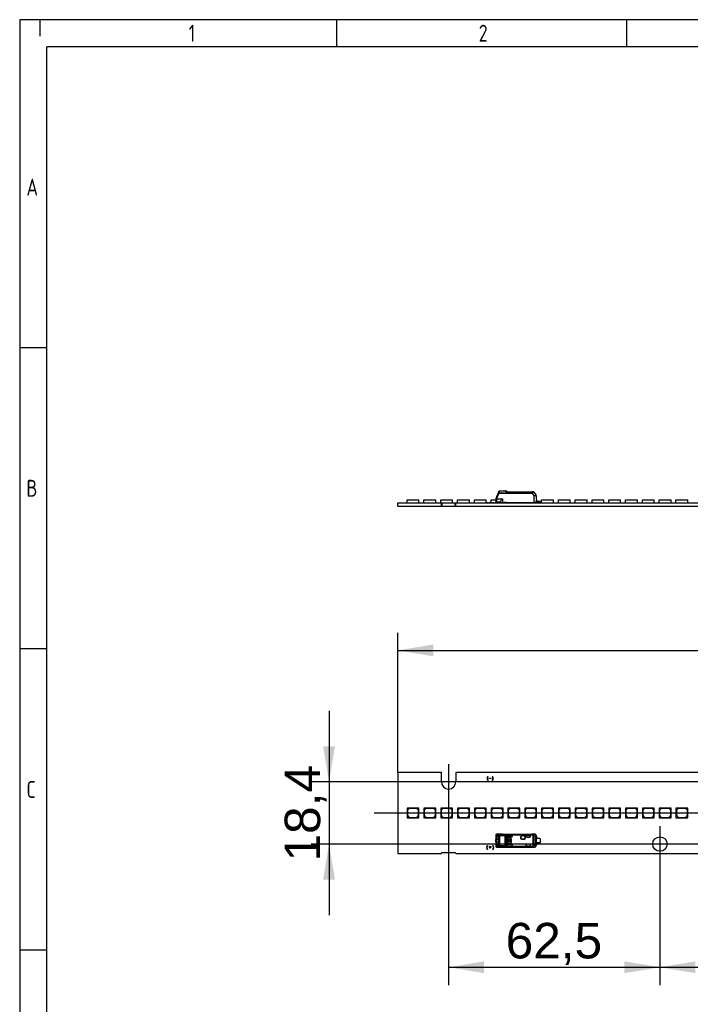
# Paper-space layout 'Layout1' of a CAD drawing. Header units: millimetres. Extents: x 0 to 406, y 0 to 285.
# Tile 2 of 6: x 16 to 115, y 139 to 285. Entities that reach past the tile are written whole.
import ezdxf
from ezdxf.enums import TextEntityAlignment as Align
from ezdxf.lldxf.tags import DXFTag

# ---------------------------------------------------------------- set-up
doc = ezdxf.new("R2010")
doc.units = ezdxf.units.MM
for name, color, linetype in [('10', 7, 'Continuous'), ('Default', 7, 'Continuous'), ('LINLED_560X24MM_', 7, 'Continuous')]:
    doc.layers.add(name, color=color, linetype=linetype)
doc.styles.add('SEACAD_Arial', font='arial.ttf')
doc.styles.add('SEACAD_Solid_Edge_ANSI', font='seans.ttf')
tags = doc.linetypes.add('CENTER2', pattern=[28.575, 19.05, -3.175, 3.175, -3.175]).pattern_tags.tags
tags[10:11] = [DXFTag(74, 4), DXFTag(75, 0), DXFTag(340, '0'), DXFTag(46, 0.0), DXFTag(50, 0.0), DXFTag(44, 0.0), DXFTag(45, 0.0)]
tags[8:9] = [DXFTag(74, 4), DXFTag(75, 0), DXFTag(340, '0'), DXFTag(46, 0.0), DXFTag(50, 0.0), DXFTag(44, 0.0), DXFTag(45, 0.0)]
tags[6:7] = [DXFTag(74, 4), DXFTag(75, 0), DXFTag(340, '0'), DXFTag(46, 0.0), DXFTag(50, 0.0), DXFTag(44, 0.0), DXFTag(45, 0.0)]
tags[4:5] = [DXFTag(74, 4), DXFTag(75, 0), DXFTag(340, '0'), DXFTag(46, 0.0), DXFTag(50, 0.0), DXFTag(44, 0.0), DXFTag(45, 0.0)]
doc.dimstyles.new('ISO', dxfattribs={"dimtxt": 5.25, "dimasz": 5.25, "dimexe": 2.625, "dimexo": 0, "dimgap": 1.3125, "dimtad": 1, "dimlfac": 2, "dimtxsty": 'SEACAD_Arial', "dimblk1": '_SE_FILLED', "dimblk2": '_SE_FILLED', "dimsah": 1, "dimcen": 2.625, "dimadec": 0, "dimazin": 0, "dimtfac": 0.5, "dimtdec": 3, "dimtmove": 0, "dimatfit": 3, "dimfxl": 1, "dimarcsym": 0})

# ---------------------------------------------------------------- blocks, each defined once
blk = doc.blocks.new('SE')
at = {"layer": 'LINLED_560X24MM_', "color": 7, "linetype": 'Continuous'}
for p, q in [((78.02, 173.35), (71.59, 173.35)), ((71.59, 173.35), (71.59, 161.35)), ((78.02, 171.95), (78.02, 173.35)), ((140.52, 173.35), (80.17, 173.35)), ((80.17, 173.35), (80.17, 171.95)), ((84.89, 172.75), (84.93, 172.75)), ((84.93, 172.15), (84.89, 172.15)), ((85.15, 172.42), (85.15, 172.48)), ((85.15, 172.48), (85.32, 172.48)), ((85.32, 172.42), (85.15, 172.42)), ((85.32, 172.48), (85.32, 172.42)), ((85.55, 172.75), (85.59, 172.75)), ((85.59, 172.15), (85.55, 172.15)), ((74.46, 168.05), (72.96, 168.05)), ((72.96, 168.05), (72.96, 166.65)), ((73.26, 168), (73.01, 167.75)), ((73.01, 167.75), (73.01, 166.95)), ((74.41, 168), (73.26, 168)), ((74.66, 167.75), (74.41, 168)), ((74.71, 168.05), (74.46, 168.05)), ((74.46, 168.05), (74.71, 167.8)), ((74.66, 166.95), (74.66, 167.75)), ((74.71, 167.8), (74.71, 168.05)), ((74.71, 166.65), (74.71, 167.8)), ((76.95, 168.05), (75.45, 168.05)), ((75.45, 168.05), (75.45, 166.65)), ((75.75, 168), (75.5, 167.75)), ((75.5, 167.75), (75.5, 166.95)), ((76.9, 168), (75.75, 168)), ((77.15, 167.75), (76.9, 168)), ((77.2, 168.05), (76.95, 168.05)), ((76.95, 168.05), (77.2, 167.8)), ((77.15, 166.95), (77.15, 167.75)), ((77.2, 167.8), (77.2, 168.05)), ((77.2, 166.65), (77.2, 167.8)), ((79.43, 168.05), (77.93, 168.05)), ((77.93, 168.05), (77.93, 166.65)), ((78.23, 168), (77.98, 167.75)), ((77.98, 167.75), (77.98, 166.95)), ((79.38, 168), (78.23, 168)), ((79.63, 167.75), (79.38, 168)), ((79.68, 168.05), (79.43, 168.05)), ((79.43, 168.05), (79.68, 167.8)), ((79.63, 166.95), (79.63, 167.75)), ((79.68, 167.8), (79.68, 168.05)), ((79.68, 166.65), (79.68, 167.8)), ((81.92, 168.05), (80.42, 168.05)), ((80.42, 168.05), (80.42, 166.65)), ((80.72, 168), (80.47, 167.75)), ((80.47, 167.75), (80.47, 166.95)), ((81.87, 168), (80.72, 168)), ((82.12, 167.75), (81.87, 168)), ((82.17, 168.05), (81.92, 168.05)), ((81.92, 168.05), (82.17, 167.8)), ((82.12, 166.95), (82.12, 167.75)), ((82.17, 167.8), (82.17, 168.05)), ((82.17, 166.65), (82.17, 167.8)), ((84.4, 168.05), (82.9, 168.05)), ((82.9, 168.05), (82.9, 166.65)), ((83.2, 168), (82.95, 167.75)), ((82.95, 167.75), (82.95, 166.95)), ((84.35, 168), (83.2, 168)), ((84.6, 167.75), (84.35, 168)), ((84.65, 168.05), (84.4, 168.05)), ((84.4, 168.05), (84.65, 167.8)), ((84.6, 166.95), (84.6, 167.75)), ((84.65, 167.8), (84.65, 168.05)), ((84.65, 166.65), (84.65, 167.8)), ((86.89, 168.05), (85.39, 168.05)), ((85.39, 168.05), (85.39, 166.65)), ((85.69, 168), (85.44, 167.75)), ((85.44, 167.75), (85.44, 166.95)), ((86.84, 168), (85.69, 168)), ((87.09, 167.75), (86.84, 168)), ((87.14, 168.05), (86.89, 168.05)), ((86.89, 168.05), (87.14, 167.8)), ((87.09, 166.95), (87.09, 167.75)), ((87.14, 167.8), (87.14, 168.05)), ((87.14, 166.65), (87.14, 167.8)), ((89.37, 168.05), (87.87, 168.05)), ((87.87, 168.05), (87.87, 166.65)), ((88.17, 168), (87.92, 167.75)), ((87.92, 167.75), (87.92, 166.95)), ((89.32, 168), (88.17, 168)), ((89.57, 167.75), (89.32, 168)), ((89.62, 168.05), (89.37, 168.05)), ((89.37, 168.05), (89.62, 167.8)), ((89.57, 166.95), (89.57, 167.75)), ((89.62, 167.8), (89.62, 168.05)), ((89.62, 166.65), (89.62, 167.8)), ((91.86, 168.05), (90.36, 168.05)), ((90.36, 168.05), (90.36, 166.65)), ((90.66, 168), (90.41, 167.75)), ((90.41, 167.75), (90.41, 166.95)), ((91.81, 168), (90.66, 168)), ((92.06, 167.75), (91.81, 168)), ((92.11, 168.05), (91.86, 168.05)), ((91.86, 168.05), (92.11, 167.8)), ((92.06, 166.95), (92.06, 167.75)), ((92.11, 167.8), (92.11, 168.05)), ((92.11, 166.65), (92.11, 167.8)), ((94.34, 168.05), (92.84, 168.05)), ((92.84, 168.05), (92.84, 166.65)), ((93.14, 168), (92.89, 167.75)), ((92.89, 167.75), (92.89, 166.95)), ((94.29, 168), (93.14, 168)), ((94.54, 167.75), (94.29, 168)), ((94.59, 168.05), (94.34, 168.05)), ((94.34, 168.05), (94.59, 167.8)), ((94.54, 166.95), (94.54, 167.75)), ((94.59, 167.8), (94.59, 168.05)), ((94.59, 166.65), (94.59, 167.8)), ((96.83, 168.05), (95.33, 168.05)), ((95.33, 168.05), (95.33, 166.65)), ((95.63, 168), (95.38, 167.75)), ((95.38, 167.75), (95.38, 166.95)), ((96.78, 168), (95.63, 168)), ((97.03, 167.75), (96.78, 168)), ((97.08, 168.05), (96.83, 168.05)), ((96.83, 168.05), (97.08, 167.8)), ((97.03, 166.95), (97.03, 167.75)), ((97.08, 167.8), (97.08, 168.05)), ((97.08, 166.65), (97.08, 167.8)), ((99.31, 168.05), (97.81, 168.05)), ((97.81, 168.05), (97.81, 166.65)), ((98.11, 168), (97.86, 167.75)), ((97.86, 167.75), (97.86, 166.95)), ((99.26, 168), (98.11, 168)), ((99.51, 167.75), (99.26, 168)), ((99.56, 168.05), (99.31, 168.05)), ((99.31, 168.05), (99.56, 167.8)), ((99.51, 166.95), (99.51, 167.75)), ((99.56, 167.8), (99.56, 168.05)), ((99.56, 166.65), (99.56, 167.8)), ((101.8, 168.05), (100.3, 168.05)), ((100.3, 168.05), (100.3, 166.65)), ((100.6, 168), (100.35, 167.75)), ((100.35, 167.75), (100.35, 166.95)), ((101.75, 168), (100.6, 168)), ((102, 167.75), (101.75, 168)), ((102.05, 168.05), (101.8, 168.05)), ((101.8, 168.05), (102.05, 167.8)), ((102, 166.95), (102, 167.75)), ((102.05, 167.8), (102.05, 168.05)), ((102.05, 166.65), (102.05, 167.8)), ((104.28, 168.05), (102.78, 168.05)), ((102.78, 168.05), (102.78, 166.65)), ((103.08, 168), (102.83, 167.75)), ((102.83, 167.75), (102.83, 166.95)), ((104.23, 168), (103.08, 168)), ((104.48, 167.75), (104.23, 168)), ((104.53, 168.05), (104.28, 168.05)), ((104.28, 168.05), (104.53, 167.8)), ((104.48, 166.95), (104.48, 167.75)), ((104.53, 167.8), (104.53, 168.05)), ((104.53, 166.65), (104.53, 167.8)), ((106.77, 168.05), (105.27, 168.05)), ((105.27, 168.05), (105.27, 166.65)), ((105.57, 168), (105.32, 167.75)), ((105.32, 167.75), (105.32, 166.95)), ((106.72, 168), (105.57, 168)), ((106.97, 167.75), (106.72, 168)), ((107.02, 168.05), (106.77, 168.05)), ((106.77, 168.05), (107.02, 167.8)), ((106.97, 166.95), (106.97, 167.75)), ((107.02, 167.8), (107.02, 168.05)), ((107.02, 166.65), (107.02, 167.8)), ((109.25, 168.05), (107.75, 168.05)), ((107.75, 168.05), (107.75, 166.65)), ((108.05, 168), (107.8, 167.75)), ((107.8, 167.75), (107.8, 166.95)), ((109.2, 168), (108.05, 168)), ((109.45, 167.75), (109.2, 168)), ((109.5, 168.05), (109.25, 168.05)), ((109.25, 168.05), (109.5, 167.8)), ((109.45, 166.95), (109.45, 167.75)), ((109.5, 167.8), (109.5, 168.05)), ((109.5, 166.65), (109.5, 167.8)), ((111.74, 168.05), (110.24, 168.05)), ((110.24, 168.05), (110.24, 166.65)), ((110.54, 168), (110.29, 167.75)), ((110.29, 167.75), (110.29, 166.95)), ((111.69, 168), (110.54, 168)), ((111.94, 167.75), (111.69, 168)), ((111.99, 168.05), (111.74, 168.05)), ((111.74, 168.05), (111.99, 167.8)), ((111.94, 166.95), (111.94, 167.75)), ((111.99, 167.8), (111.99, 168.05)), ((111.99, 166.65), (111.99, 167.8)), ((114.22, 168.05), (112.72, 168.05)), ((112.72, 168.05), (112.72, 166.65)), ((113.02, 168), (112.77, 167.75)), ((112.77, 167.75), (112.77, 166.95)), ((114.17, 168), (113.02, 168)), ((114.42, 167.75), (114.17, 168)), ((114.47, 168.05), (114.22, 168.05)), ((114.22, 168.05), (114.47, 167.8)), ((114.42, 166.95), (114.42, 167.75)), ((114.47, 167.8), (114.47, 168.05)), ((114.47, 166.65), (114.47, 167.8)), ((72.96, 166.65), (74.71, 166.65)), ((73.01, 166.95), (73.26, 166.7)), ((73.26, 166.7), (74.41, 166.7)), ((74.41, 166.7), (74.66, 166.95)), ((75.45, 166.65), (77.2, 166.65)), ((75.5, 166.95), (75.75, 166.7)), ((75.75, 166.7), (76.9, 166.7)), ((76.9, 166.7), (77.15, 166.95)), ((77.93, 166.65), (79.68, 166.65)), ((77.98, 166.95), (78.23, 166.7)), ((78.23, 166.7), (79.38, 166.7)), ((79.38, 166.7), (79.63, 166.95)), ((80.42, 166.65), (82.17, 166.65)), ((80.47, 166.95), (80.72, 166.7)), ((80.72, 166.7), (81.87, 166.7)), ((81.87, 166.7), (82.12, 166.95)), ((82.9, 166.65), (84.65, 166.65)), ((82.95, 166.95), (83.2, 166.7)), ((83.2, 166.7), (84.35, 166.7)), ((84.35, 166.7), (84.6, 166.95)), ((85.39, 166.65), (87.14, 166.65)), ((85.44, 166.95), (85.69, 166.7)), ((85.69, 166.7), (86.84, 166.7)), ((86.84, 166.7), (87.09, 166.95)), ((87.87, 166.65), (89.62, 166.65)), ((87.92, 166.95), (88.17, 166.7)), ((88.17, 166.7), (89.32, 166.7)), ((89.32, 166.7), (89.57, 166.95)), ((90.36, 166.65), (92.11, 166.65)), ((90.41, 166.95), (90.66, 166.7)), ((90.66, 166.7), (91.81, 166.7)), ((91.81, 166.7), (92.06, 166.95)), ((92.84, 166.65), (94.59, 166.65)), ((92.89, 166.95), (93.14, 166.7)), ((93.14, 166.7), (94.29, 166.7)), ((94.29, 166.7), (94.54, 166.95)), ((95.33, 166.65), (97.08, 166.65)), ((95.38, 166.95), (95.63, 166.7)), ((95.63, 166.7), (96.78, 166.7)), ((96.78, 166.7), (97.03, 166.95)), ((97.81, 166.65), (99.56, 166.65)), ((97.86, 166.95), (98.11, 166.7)), ((98.11, 166.7), (99.26, 166.7)), ((99.26, 166.7), (99.51, 166.95)), ((100.3, 166.65), (102.05, 166.65)), ((100.35, 166.95), (100.6, 166.7)), ((100.6, 166.7), (101.75, 166.7)), ((101.75, 166.7), (102, 166.95)), ((102.78, 166.65), (104.53, 166.65)), ((102.83, 166.95), (103.08, 166.7)), ((103.08, 166.7), (104.23, 166.7)), ((104.23, 166.7), (104.48, 166.95)), ((105.27, 166.65), (107.02, 166.65)), ((105.32, 166.95), (105.57, 166.7)), ((105.57, 166.7), (106.72, 166.7)), ((106.72, 166.7), (106.97, 166.95)), ((107.75, 166.65), (109.5, 166.65)), ((107.8, 166.95), (108.05, 166.7)), ((108.05, 166.7), (109.2, 166.7)), ((109.2, 166.7), (109.45, 166.95)), ((110.24, 166.65), (111.99, 166.65)), ((110.29, 166.95), (110.54, 166.7)), ((110.54, 166.7), (111.69, 166.7)), ((111.69, 166.7), (111.94, 166.95)), ((112.72, 166.65), (114.47, 166.65)), ((112.77, 166.95), (113.02, 166.7)), ((113.02, 166.7), (114.17, 166.7)), ((114.17, 166.7), (114.42, 166.95)), ((86.07, 164.02), (86.07, 163.65)), ((86.22, 163.63), (86.07, 163.65)), ((86.07, 163.65), (86.07, 163.43)), ((86.22, 163.43), (86.07, 163.43)), ((86.07, 163.08), (86.07, 163.43)), ((86.07, 163.08), (86.22, 163.08)), ((86.07, 163.08), (86.07, 162.85)), ((86.1, 164.1), (86.1, 163.83)), ((86.1, 163.82), (86.24, 163.79)), ((86.43, 164.12), (86.14, 164.12)), ((86.22, 163.43), (86.22, 163.63)), ((86.51, 163.43), (86.22, 163.43)), ((86.22, 163.08), (86.22, 163.43)), ((86.22, 163.08), (86.51, 163.08)), ((86.22, 162.87), (86.22, 163.08)), ((86.53, 164.22), (86.24, 164.22)), ((87.04, 164.22), (86.24, 164.22)), ((86.24, 163.98), (86.4, 163.98)), ((86.24, 163.98), (86.38, 163.93)), ((86.38, 163.93), (86.46, 163.93)), ((86.44, 163.97), (86.4, 163.98)), ((86.51, 163.68), (86.51, 162.83)), ((86.52, 162.54), (86.52, 163.96)), ((86.62, 163.96), (86.52, 163.96)), ((86.53, 164.22), (86.53, 164.21)), ((86.53, 164.22), (91.42, 164.22)), ((86.53, 164.21), (91.42, 164.21)), ((87.44, 164.02), (86.62, 164.02)), ((86.62, 164.02), (86.62, 163.96)), ((87.44, 163.96), (86.62, 163.96)), ((86.62, 163.96), (86.62, 162.54)), ((87.04, 164.23), (87.04, 164.22)), ((87.04, 164.23), (91.76, 164.23)), ((87.44, 163.96), (87.44, 164.02)), ((87.44, 162.54), (87.44, 163.96)), ((87.61, 164), (87.61, 162.51)), ((91.49, 164.17), (87.72, 164.17)), ((91.49, 164.08), (87.75, 164.08)), ((87.75, 163.93), (87.75, 164.07)), ((87.75, 163.93), (87.75, 163.91)), ((87.75, 162.6), (87.75, 163.91)), ((87.8, 163.5), (87.79, 163.5)), ((87.79, 163.5), (87.79, 163)), ((87.79, 163), (87.8, 163)), ((87.8, 163.5), (87.8, 163)), ((87.89, 163.29), (87.84, 163.29)), ((87.84, 163.29), (87.84, 163.22)), ((87.84, 163.22), (87.89, 163.22)), ((87.85, 164.03), (88.52, 164.03)), ((87.85, 164.03), (87.85, 164.03)), ((87.85, 164.03), (88.51, 164.03)), ((87.85, 163.81), (88.42, 163.81)), ((87.9, 163.62), (87.9, 163.6)), ((88.2, 163.62), (87.9, 163.62)), ((88.2, 163.6), (87.9, 163.6)), ((88.16, 163.29), (87.95, 163.29)), ((87.95, 163.22), (88.16, 163.22)), ((88.01, 163.09), (88.01, 163.15)), ((88.1, 163.15), (88.1, 163.09)), ((88.2, 163.6), (88.2, 163.62)), ((88.27, 163.29), (88.22, 163.29)), ((88.22, 163.22), (88.27, 163.22)), ((88.34, 163.5), (88.27, 163.5)), ((88.27, 163.5), (88.27, 163.29)), ((88.27, 163.22), (88.27, 163.01)), ((88.27, 163.01), (88.34, 163.01)), ((88.34, 163.01), (88.34, 163.5)), ((88.41, 163.4), (88.4, 163.4)), ((88.4, 163.1), (88.4, 163.4)), ((88.4, 163.1), (88.41, 163.1)), ((88.41, 163.1), (88.41, 163.4)), ((88.51, 163.91), (88.51, 164.03)), ((88.52, 164.03), (88.51, 164.03)), ((88.51, 163.91), (88.52, 163.91)), ((88.52, 163.91), (88.52, 164.03)), ((90.57, 164.03), (90.57, 163.88)), ((90.57, 163.88), (90.57, 164.03)), ((91.12, 164.03), (90.57, 164.03)), ((90.57, 164.03), (90.57, 164.03)), ((90.57, 164.03), (91.12, 164.03)), ((90.57, 163.88), (90.57, 163.88)), ((90.67, 163.78), (91.12, 163.78)), ((91.12, 164.03), (91.12, 164.03)), ((91.22, 163.88), (91.22, 163.93)), ((91.76, 164.22), (91.42, 164.22)), ((91.42, 164.21), (91.42, 164.22)), ((91.49, 164.17), (91.49, 164.08)), ((91.49, 164.08), (91.53, 164.16)), ((91.6, 162.59), (91.6, 163.92)), ((91.68, 163.92), (91.6, 163.92)), ((91.99, 163.92), (91.68, 163.92)), ((91.68, 163.92), (91.68, 162.59)), ((91.76, 164.22), (91.76, 164.23)), ((92.06, 163.92), (91.99, 163.92)), ((91.99, 162.59), (91.99, 163.92)), ((92.07, 163.93), (92.06, 163.92)), ((92.06, 163.92), (92.06, 162.59)), ((92.06, 162.94), (92.06, 163.56)), ((92.54, 163.56), (92.06, 163.56)), ((92.07, 163.93), (92.07, 163.56)), ((92.62, 163.54), (92.62, 162.96)), ((84.81, 162.55), (84.85, 162.55)), ((84.85, 161.95), (84.81, 161.95)), ((85.08, 162.28), (85.08, 162.34)), ((85.08, 162.34), (85.21, 162.34)), ((85.21, 162.28), (85.08, 162.28)), ((85.21, 162.34), (85.21, 162.46)), ((85.21, 162.46), (85.26, 162.46)), ((85.21, 162.16), (85.21, 162.28)), ((85.26, 162.16), (85.21, 162.16)), ((85.26, 162.46), (85.26, 162.34)), ((85.26, 162.34), (85.39, 162.34)), ((85.39, 162.28), (85.26, 162.28)), ((85.26, 162.28), (85.26, 162.16)), ((85.39, 162.34), (85.39, 162.28)), ((85.63, 162.55), (85.67, 162.55)), ((85.67, 161.95), (85.63, 161.95)), ((86.07, 162.85), (86.22, 162.87)), ((86.07, 162.85), (86.07, 162.48)), ((86.24, 162.72), (86.1, 162.68)), ((86.1, 162.68), (86.1, 162.4)), ((86.14, 162.38), (86.43, 162.39)), ((86.38, 162.57), (86.24, 162.52)), ((86.4, 162.52), (86.24, 162.52)), ((86.24, 162.28), (86.53, 162.29)), ((86.24, 162.28), (87.04, 162.28)), ((86.46, 162.57), (86.38, 162.57)), ((86.4, 162.52), (86.43, 162.53)), ((86.62, 162.54), (86.52, 162.54)), ((91.42, 162.29), (86.53, 162.29)), ((86.53, 162.29), (86.53, 162.29)), ((86.53, 162.29), (91.42, 162.29)), ((86.62, 162.54), (87.44, 162.54)), ((86.62, 162.54), (86.62, 162.48)), ((87.44, 162.48), (86.62, 162.48)), ((87.04, 162.28), (87.04, 162.28)), ((87.04, 162.28), (91.76, 162.28)), ((87.72, 162.33), (91.49, 162.33)), ((87.75, 162.6), (87.75, 162.57)), ((87.75, 162.43), (87.75, 162.57)), ((87.75, 162.43), (87.75, 162.42)), ((87.75, 162.42), (91.49, 162.42)), ((88.42, 162.7), (87.85, 162.7)), ((87.85, 162.48), (88.51, 162.48)), ((87.85, 162.48), (87.85, 162.47)), ((87.85, 162.47), (88.52, 162.47)), ((87.9, 162.9), (87.9, 162.89)), ((87.9, 162.9), (88.2, 162.9)), ((87.9, 162.89), (88.2, 162.89)), ((88.2, 162.89), (88.2, 162.9)), ((88.51, 162.48), (88.51, 162.6)), ((88.52, 162.6), (88.51, 162.6)), ((88.52, 162.47), (88.51, 162.48)), ((88.52, 162.47), (88.52, 162.6)), ((90.57, 162.63), (90.57, 162.63)), ((90.57, 162.63), (90.57, 162.47)), ((90.57, 162.48), (90.57, 162.63)), ((90.57, 162.48), (91.12, 162.48)), ((90.57, 162.47), (90.57, 162.48)), ((90.57, 162.47), (91.12, 162.47)), ((91.12, 162.73), (90.67, 162.73)), ((91.12, 162.47), (91.12, 162.48)), ((91.22, 162.57), (91.22, 162.63)), ((91.42, 162.29), (91.42, 162.29)), ((91.42, 162.29), (91.76, 162.29)), ((91.49, 162.42), (91.49, 162.33)), ((91.53, 162.34), (91.49, 162.42)), ((91.6, 162.59), (91.68, 162.59)), ((91.68, 162.59), (91.99, 162.59)), ((91.76, 162.28), (91.76, 162.29)), ((91.99, 162.59), (92.06, 162.59)), ((92.54, 162.94), (92.06, 162.94)), ((92.06, 162.59), (92.07, 162.58)), ((92.07, 162.94), (92.07, 162.58)), ((71.59, 161.35), (78.02, 161.35)), ((78.14, 161.48), (80.04, 161.48)), ((80.17, 161.35), (140.52, 161.35))]:
    blk.add_line(p, q, dxfattribs=at)
for centre, radius in [((90.09, 163.73), 0.328), ((90.09, 163.73), 0.293), ((90.09, 163.73), 0.276), ((90.09, 163.73), 0.275), ((110.34, 162.75), 1.07)]:
    blk.add_circle(centre, radius, dxfattribs=at)
for centre, radius, start, end in [((79.09, 171.95), 1.07, 180, 0), ((85.24, 172.45), 0.462, 139.5021, 220.4979), ((85.24, 172.45), 0.462, 319.5016, 40.4985), ((86.43, 163.68), 0.366, 156.2191, 184.1962), ((86.18, 164.11), 0.0836, 132.1314, 188.1609), ((86.24, 164.06), 0.167, 89.1673, 133.9832), ((86.24, 164.13), 0.0975, 92.0033, 181.5118), ((86.77, 163.64), 0.557, 164.1251, 180.5828), ((86.54, 164.11), 0.103, 95.1481, 176.892), ((86.33, 163.98), 0.173, 26.1713, 53.8588), ((86.61, 164.01), 0.131, 102.9533, 160.2794), ((86.07, 163.83), 0.467, 15.7622, 27.9319), ((86.63, 163.9), 0.125, 96.8298, 150.7248), ((86.39, 164.06), 0.204, 21.2415, 47.861), ((85.99, 163.88), 0.644, 12.8599, 23.4072), ((87.43, 164.21), 0.184, 273.1487, 312.1797), ((87.43, 164.37), 0.414, 270.6937, 294.971), ((87.96, 163.57), 0.652, 112.115, 129.3324), ((87.99, 163.42), 0.693, 110.5131, 123.6749), ((87.51, 164.05), 0.236, 6.7859, 29.799), ((87.9, 163.5), 0.113, 90, 180), ((87.9, 163), 0.113, 180, 270), ((87.9, 163.5), 0.1, 90, 180), ((87.9, 163), 0.1, 180, 270), ((88.06, 163.25), 0.169, 11.3273, 168.6727), ((88.06, 163.25), 0.169, 191.3273, 255.7958), ((88.06, 163.25), 0.108, 17.7847, 162.2153), ((88.06, 163.25), 0.108, 197.7847, 247.568), ((88.06, 163.25), 0.169, 284.2042, 348.6727), ((88.06, 163.25), 0.108, 292.432, 342.2153), ((88.2, 163.4), 0.213, 0, 90), ((88.2, 163.4), 0.2, 0, 90), ((88.2, 163.1), 0.2, 270, 0), ((88.2, 163.1), 0.213, 270, 0), ((91.12, 163.88), 0.1, 270, 0), ((91.49, 164.06), 0.107, 68.9631, 92.4493), ((91.38, 163.91), 0.292, 1.2452, 60.4151), ((91.76, 163.92), 0.3, 0.0044, 89.8384), ((92.54, 163.44), 0.125, 53.1301, 90), ((85.16, 162.25), 0.462, 139.5021, 220.4979), ((85.32, 162.25), 0.461, 319.3991, 40.6009), ((86.43, 162.83), 0.366, 175.7724, 203.7815), ((86.24, 162.45), 0.167, 226.0436, 270.8272), ((86.24, 162.38), 0.0975, 178.48, 268.0009), ((86.7, 162.86), 0.489, 178.2685, 197.0288), ((86.33, 162.53), 0.173, 306.1297, 333.8377), ((86.54, 162.39), 0.103, 183.1147, 264.8366), ((86.07, 162.67), 0.467, 332.0817, 344.248), ((86.61, 162.5), 0.131, 199.7328, 257.0452), ((86.63, 162.61), 0.125, 209.2644, 263.1817), ((86.39, 162.44), 0.204, 312.1604, 338.7603), ((85.99, 162.63), 0.646, 336.613, 347.1304), ((46.71, 162.53), 40.73, 359.9391, 0.0276), ((87.43, 162.13), 0.417, 65.1137, 89.2196), ((87.43, 162.3), 0.182, 47.612, 87.059), ((87.42, 162.6), 0.208, 308.9401, 334.2407), ((87.96, 162.93), 0.641, 230.5835, 248.1417), ((88, 163.1), 0.711, 236.4894, 249.3201), ((87.33, 162.51), 0.424, 335.6644, 348.4196), ((91.12, 162.63), 0.1, 0, 90), ((91.49, 162.44), 0.107, 267.5505, 291.0353), ((91.39, 162.59), 0.291, 299.4693, 358.8718), ((91.76, 162.59), 0.3, 270.167, 359.9956), ((92.54, 163.06), 0.125, 270, 306.8699), ((78.14, 161.35), 0.125, 90, 180), ((80.04, 161.35), 0.125, 0, 90)]:
    blk.add_arc(centre, radius, start, end, dxfattribs=at)
for centre, major_axis, ratio, start_param, end_param in [((86.17, 164.02), (-0.1, 0), 0.754543, 6.092026, 6.283031), ((86.14, 163.67), (0, -0.45), 0.34204, 3.132977, 3.443088), ((86.53, 164.12), (-0.0024, -0.1), 0.939661, 3.16702, 4.734915), ((87.04, 163.93), (0, -0.3), 0.999962, 3.141593, 3.321417), ((87.85, 163.93), (0, -0.1), 0.999994, 3.140535, 4.712389), ((87.85, 163.93), (0, -0.1), 0.999994, 3.140004, 4.712389), ((87.85, 163.91), (0, -0.1), 0.999848, 4.712389, 6.283185), ((88.42, 163.91), (-0.0707, -0.0707), 0.999695, 0.785246, 2.356347), ((88.41, 163.91), (-0.0707, -0.0707), 0.999695, 1.570796, 2.343651), ((90.67, 163.88), (0.1, 0), 0.999848, 3.141593, 4.712389), ((90.67, 163.88), (0.1, 0), 0.999848, 3.141593, 4.712389), ((91.12, 163.93), (0, -0.1), 0.999994, 1.570796, 3.141593), ((91.12, 163.93), (0, -0.1), 0.999994, 1.570796, 3.141593), ((91.77, 163.93), (-0.212, -0.212), 0.999924, 2.356233, 3.933355), ((91.76, 163.92), (0.003, -0.3), 0.766027, 1.56283, 3.125796), ((86.17, 162.48), (0.1, 0), 0.754543, 3.141566, 3.269979), ((86.19, 162.4), (0.0672, 0.074), 0.8975, 2.254603, 3.141227), ((86.14, 162.83), (0, 0.451), 0.342128, 2.840741, 3.150375), ((86.53, 162.39), (0.0024, -0.1), 0.939661, 4.689876, 6.257716), ((87.04, 162.58), (0, -0.3), 0.999962, 6.103357, 6.283185), ((87.85, 162.6), (0, 0.1), 0.999848, 0, 1.570796), ((87.85, 162.58), (0, 0.1), 0.999994, 1.570796, 3.141593), ((87.85, 162.57), (0, 0.1), 0.999994, 1.570796, 3.141593), ((88.42, 162.6), (-0.0707, 0.0707), 0.999695, 3.926839, 5.497939), ((88.41, 162.6), (-0.0707, 0.0707), 0.999695, 3.9588, 4.712389), ((90.67, 162.63), (0.1, 0), 0.999848, 1.570796, 3.141593), ((90.67, 162.63), (0.1, 0), 0.999848, 1.570796, 3.141593), ((91.12, 162.58), (0, 0.1), 0.999994, 3.141593, 4.712389), ((91.12, 162.57), (0, 0.1), 0.999994, 3.141593, 4.712389), ((91.76, 162.59), (-0.003, -0.3), 0.766027, 0.015856, 1.578763), ((91.77, 162.58), (-0.212, 0.212), 0.999924, 2.349833, 3.926953)]:
    blk.add_ellipse(centre, major_axis=major_axis, ratio=ratio, start_param=start_param, end_param=end_param, dxfattribs=at)
for points, degree, knots in [([(84.93, 172.75), (84.91, 172.72), (84.89, 172.68), (84.87, 172.65), (84.84, 172.57), (84.82, 172.41), (84.86, 172.25), (84.93, 172.15)], 3, [0, 0, 0, 0, 0.125, 0.1875, 0.25, 0.5, 1, 1, 1, 1]), ([(85.55, 172.15), (85.62, 172.25), (85.66, 172.41), (85.64, 172.57), (85.61, 172.65), (85.59, 172.68), (85.57, 172.72), (85.55, 172.75)], 3, [0, 0, 0, 0, 0.5, 0.75, 0.8125, 0.875, 1, 1, 1, 1]), ([(86.12, 164.18), (86.11, 164.17), (86.1, 164.15), (86.08, 164.11), (86.07, 164.09), (86.07, 164.07)], 3, [0, 0, 0, 0, 0.222364, 0.4647431, 0.7741621, 0.7741621, 0.7741621, 0.7741621]), ([(86.1, 164.1), (86.09, 164.1), (86.08, 164.09), (86.07, 164.08), (86.07, 164.06), (86.07, 164.05), (86.07, 164.03), (86.07, 164.02)], 3, [0, 0, 0, 0, 0.20636, 0.408491, 0.607418, 0.804218, 1, 1, 1, 1]), ([(86.38, 163.93), (86.38, 163.93), (86.37, 163.93), (86.34, 163.93), (86.3, 163.9), (86.27, 163.85), (86.25, 163.81), (86.24, 163.79)], 3, [0, 0, 0, 0, 0.000046, 0.262499, 0.516583, 0.762384, 1, 1, 1, 1]), ([(86.4, 163.98), (86.45, 163.98), (86.48, 163.89), (86.51, 163.81), (86.51, 163.68)], 2, [0, 0, 0, 0.5, 0.5, 1, 1, 1]), ([(91.42, 164.22), (91.43, 164.22), (91.44, 164.22), (91.46, 164.21), (91.48, 164.21), (91.5, 164.2), (91.51, 164.19), (91.52, 164.17), (91.53, 164.16)], 3, [0, 0, 0, 0, 0.120723, 0.235221, 0.34634, 0.457185, 0.682198, 1, 1, 1, 1]), ([(91.49, 164.17), (91.48, 164.18), (91.48, 164.19), (91.47, 164.2), (91.46, 164.21), (91.44, 164.21), (91.43, 164.21), (91.42, 164.21)], 3, [0, 0, 0, 0, 0.272042, 0.497908, 0.684926, 0.845835, 1, 1, 1, 1]), ([(84.85, 162.55), (84.83, 162.52), (84.81, 162.48), (84.79, 162.45), (84.76, 162.37), (84.74, 162.21), (84.78, 162.05), (84.85, 161.95)], 3, [0, 0, 0, 0, 0.125, 0.1875, 0.25, 0.5, 1, 1, 1, 1]), ([(85.63, 161.95), (85.7, 162.05), (85.74, 162.21), (85.72, 162.37), (85.69, 162.45), (85.67, 162.48), (85.65, 162.52), (85.63, 162.55)], 3, [0, 0, 0, 0, 0.5, 0.75, 0.8125, 0.875, 1, 1, 1, 1]), ([(86.07, 162.48), (86.07, 162.47), (86.07, 162.45), (86.07, 162.43), (86.08, 162.42), (86.09, 162.41), (86.1, 162.4)], 3, [0, 0, 0, 0, 0.244652, 0.491458, 0.742562, 1, 1, 1, 1]), ([(86.07, 162.43), (86.07, 162.42), (86.08, 162.39), (86.1, 162.36), (86.11, 162.34), (86.11, 162.34)], 3, [0.2425454, 0.2425454, 0.2425454, 0.2425454, 0.5367614, 0.7793439, 0.9318102, 0.9318102, 0.9318102, 0.9318102]), ([(86.24, 162.52), (86.2, 162.52), (86.16, 162.56), (86.12, 162.6), (86.1, 162.68)], 2, [0, 0, 0, 0.5, 0.5, 1, 1, 1]), ([(86.24, 162.72), (86.24, 162.71), (86.25, 162.68), (86.27, 162.65), (86.29, 162.63), (86.31, 162.6), (86.33, 162.59), (86.35, 162.57), (86.37, 162.57), (86.38, 162.57)], 3, [0, 0, 0, 0, 0.117575, 0.243567, 0.377986, 0.520838, 0.672124, 0.831846, 1, 1, 1, 1]), ([(86.51, 162.83), (86.51, 162.7), (86.48, 162.61), (86.45, 162.52), (86.4, 162.52)], 2, [0, 0, 0, 0.5, 0.5, 1, 1, 1]), ([(91.53, 162.34), (91.52, 162.34), (91.52, 162.32), (91.5, 162.31), (91.49, 162.3), (91.46, 162.29), (91.44, 162.29), (91.42, 162.29)], 3, [0, 0, 0, 0, 0.225106, 0.406821, 0.546306, 0.765172, 1, 1, 1, 1]), ([(91.42, 162.29), (91.43, 162.29), (91.44, 162.29), (91.45, 162.3), (91.46, 162.3), (91.47, 162.31), (91.48, 162.31), (91.48, 162.32), (91.48, 162.33), (91.49, 162.33)], 3, [0, 0, 0, 0, 0.110474, 0.221192, 0.340028, 0.473427, 0.625996, 0.800833, 1, 1, 1, 1])]:
    blk.add_open_spline(points, degree=degree, knots=knots, dxfattribs=at)
for points, degree in [([(86.1, 163.83), (86.15, 163.98), (86.24, 163.98)], 2), ([(91.6, 163.92), (91.6, 163.94), (91.59, 163.98), (91.55, 164.04), (91.51, 164.07), (91.49, 164.08)], 3), ([(91.49, 162.42), (91.51, 162.44), (91.55, 162.47), (91.59, 162.53), (91.6, 162.57), (91.6, 162.59)], 3)]:
    blk.add_open_spline(points, degree=degree, dxfattribs=at)
blk.add_rational_spline([(87.55, 164.07), (87.57, 164.05), (87.59, 164.03), (87.61, 164)], [1.03323215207, 0.973772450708, 0.994102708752, 1.0942229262], degree=3, dxfattribs=at)
blk = doc.blocks.new('SE1')
at = {"layer": 'LINLED_560X24MM_', "color": 7, "linetype": 'Continuous'}
for p, q in [((86.14, 213.83), (86.43, 214.63)), ((86.24, 213.79), (86.53, 214.59)), ((86.24, 214.09), (86.4, 214.54)), ((86.49, 214.77), (86.43, 214.63)), ((86.52, 214.87), (86.49, 214.77)), ((86.53, 214.61), (86.53, 214.59)), ((86.53, 214.61), (91.42, 214.61)), ((91.42, 214.59), (86.53, 214.59)), ((86.62, 214.92), (86.58, 214.79)), ((86.62, 214.94), (87.44, 214.94)), ((86.62, 214.94), (86.62, 214.92)), ((87.44, 214.92), (86.62, 214.92)), ((87.44, 214.92), (87.44, 214.94)), ((87.75, 214.79), (87.61, 214.89)), ((87.72, 214.73), (91.49, 214.73)), ((87.75, 214.79), (91.49, 214.79)), ((91.42, 214.59), (91.42, 214.61)), ((91.42, 214.59), (91.76, 214.19)), ((91.49, 214.79), (91.6, 214.79)), ((91.49, 214.79), (91.49, 214.73)), ((91.6, 214.79), (91.49, 214.79)), ((91.68, 214.75), (91.99, 214.38)), ((91.76, 213.24), (91.76, 214.19)), ((92.06, 214.19), (92.07, 213.24)), ((71.59, 212.69), (71.59, 213.19)), ((71.59, 213.19), (78.02, 213.19)), ((71.59, 212.69), (78.02, 212.69)), ((72.96, 213.64), (74.71, 213.64)), ((72.96, 213.19), (72.96, 213.64)), ((74.71, 213.19), (74.71, 213.64)), ((75.45, 213.64), (77.2, 213.64)), ((75.45, 213.19), (75.45, 213.64)), ((77.2, 213.19), (77.2, 213.64)), ((77.93, 213.64), (79.68, 213.64)), ((77.93, 213.19), (77.93, 213.64)), ((78.02, 212.69), (78.02, 213.19)), ((78.02, 213.19), (78.14, 213.19)), ((78.02, 212.69), (78.14, 212.69)), ((78.14, 212.69), (78.14, 213.19)), ((78.14, 213.19), (80.04, 213.19)), ((78.14, 212.69), (80.04, 212.69)), ((79.68, 213.19), (79.68, 213.64)), ((80.04, 212.69), (80.04, 213.19)), ((80.04, 213.19), (80.17, 213.19)), ((80.04, 212.69), (80.17, 212.69)), ((80.17, 212.69), (80.17, 213.19)), ((80.17, 213.19), (140.52, 213.19)), ((80.17, 212.69), (140.52, 212.69)), ((80.42, 213.64), (82.17, 213.64)), ((80.42, 213.19), (80.42, 213.64)), ((82.17, 213.19), (82.17, 213.64)), ((82.9, 213.64), (84.65, 213.64)), ((82.9, 213.19), (82.9, 213.64)), ((84.65, 213.19), (84.65, 213.64)), ((84.85, 213.19), (84.81, 213.19)), ((84.85, 213.19), (84.85, 213.19)), ((84.93, 213.19), (84.89, 213.19)), ((84.93, 213.19), (84.93, 213.19)), ((85.21, 213.19), (85.08, 213.19)), ((85.08, 213.19), (85.08, 213.19)), ((85.26, 213.19), (85.21, 213.19)), ((85.21, 213.19), (85.21, 213.19)), ((85.26, 213.19), (85.26, 213.19)), ((85.39, 213.19), (85.26, 213.19)), ((85.39, 213.64), (86.08, 213.64)), ((85.39, 213.19), (85.39, 213.64)), ((85.39, 213.19), (85.39, 213.19)), ((85.67, 213.19), (85.63, 213.19)), ((85.63, 213.19), (85.63, 213.19)), ((85.67, 213.19), (85.67, 213.19)), ((86.07, 213.53), (86.07, 213.39)), ((86.09, 213.26), (86.09, 213.32)), ((86.09, 213.26), (86.09, 213.21)), ((86.94, 213.21), (86.09, 213.21)), ((86.14, 213.83), (86.1, 213.7)), ((86.17, 213.46), (86.17, 213.29)), ((86.74, 213.29), (86.17, 213.29)), ((86.24, 213.79), (87.04, 213.79)), ((86.74, 213.33), (86.74, 213.24)), ((86.74, 213.24), (87.04, 213.24)), ((86.94, 213.21), (86.94, 213.24)), ((86.94, 213.21), (87.27, 213.21)), ((87.04, 213.79), (87.04, 213.24)), ((87.04, 213.24), (91.76, 213.24)), ((87.14, 213.19), (87.14, 213.21)), ((87.27, 213.21), (87.24, 213.24)), ((87.27, 213.21), (87.3, 213.21)), ((87.3, 213.24), (87.3, 213.21)), ((87.62, 213.21), (87.3, 213.21)), ((87.72, 213.24), (87.72, 213.23)), ((87.87, 213.19), (87.87, 213.24)), ((89.62, 213.19), (89.62, 213.24)), ((90.36, 213.19), (90.36, 213.24)), ((91.59, 213.24), (91.59, 213.21)), ((92.62, 213.21), (91.59, 213.21)), ((91.76, 213.24), (92.07, 213.24)), ((92.06, 213.64), (92.11, 213.64)), ((92.54, 213.36), (92.06, 213.36)), ((92.54, 213.29), (92.06, 213.29)), ((92.11, 213.36), (92.11, 213.64)), ((92.11, 213.19), (92.11, 213.21)), ((92.54, 213.29), (92.54, 213.36)), ((92.62, 213.36), (92.54, 213.36)), ((92.62, 213.36), (92.62, 213.26)), ((92.62, 213.21), (92.62, 213.26)), ((92.84, 213.64), (94.59, 213.64)), ((92.84, 213.19), (92.84, 213.64)), ((94.59, 213.19), (94.59, 213.64)), ((95.33, 213.64), (97.08, 213.64)), ((95.33, 213.19), (95.33, 213.64)), ((97.08, 213.19), (97.08, 213.64)), ((97.81, 213.64), (99.56, 213.64)), ((97.81, 213.19), (97.81, 213.64)), ((99.56, 213.19), (99.56, 213.64)), ((100.3, 213.64), (102.05, 213.64)), ((100.3, 213.19), (100.3, 213.64)), ((102.05, 213.19), (102.05, 213.64)), ((102.78, 213.64), (104.53, 213.64)), ((102.78, 213.19), (102.78, 213.64)), ((104.53, 213.19), (104.53, 213.64)), ((105.27, 213.64), (107.02, 213.64)), ((105.27, 213.19), (105.27, 213.64)), ((107.02, 213.19), (107.02, 213.64)), ((107.75, 213.64), (109.5, 213.64)), ((107.75, 213.19), (107.75, 213.64)), ((109.5, 213.19), (109.5, 213.64)), ((110.24, 213.64), (111.99, 213.64)), ((110.24, 213.19), (110.24, 213.64)), ((111.99, 213.19), (111.99, 213.64)), ((112.72, 213.64), (114.47, 213.64)), ((112.72, 213.19), (112.72, 213.64)), ((114.47, 213.19), (114.47, 213.64))]:
    blk.add_line(p, q, dxfattribs=at)
for centre, radius, start, end in [((86.62, 214.84), 0.1, 90, 159.8265), ((31.64, 231.04), 57.29, 343.3388, 343.5257), ((87.44, 214.64), 0.3, 71.0073, 90.0349), ((87.44, 214.74), 0.176, 49.1239, 89.2924), ((87.45, 214.66), 0.277, 55.3729, 71.3048), ((94.5, 223.04), 10.73, 229.5957, 230.7664), ((91.47, 214.52), 0.216, 73.9343, 85.5299), ((91.03, 217.79), 3.11, 279.2112, 281.925), ((91.6, 214.69), 0.1, 40.0001, 90), ((91.6, 214.69), 0.0982, 39.3353, 82.5398), ((91.03, 217.79), 3.11, 281.925, 281.9788), ((91.76, 214.19), 0.3, 0.5, 40), ((86.57, 213.53), 0.5, 160.0137, 179.984), ((86.65, 213.51), 0.58, 161.3406, 178.3795), ((86.17, 213.39), 0.1, 180, 269.9999), ((86.17, 213.16), 0.125, 90, 126.8699), ((85.16, 210.9), 3.09, 69.5507, 71.4033), ((86.79, 213.46), 0.622, 163.9797, 179.9542), ((74.96, 216.99), 11.72, 343.3359, 344.1579), ((87.62, 213.51), 0.3, 270, 290.2964), ((87.62, 213.51), 0.3, 290.2965, 293.5565), ((91.59, 213.51), 0.3, 246.4435, 270), ((92.54, 213.16), 0.125, 53.1301, 90)]:
    blk.add_arc(centre, radius, start, end, dxfattribs=at)
for centre, major_axis, ratio, start_param, end_param in [((86.53, 214.59), (0.094, -0.0342), 0.0082, 1.573739, 3.141593), ((91.49, 214.69), (0, -0.1), 0.460757, 1.946347, 3.141593), ((91.76, 214.19), (-0.23, -0.193), 0.006685, 3.141593, 4.704499), ((91.76, 214.19), (0.3, 0.003), 0.008726, 0, 1.567882), ((86.17, 213.53), (0.1, 0), 0.65625, 3.141566, 4.71239), ((86.19, 213.66), (-0.094, 0.0342), 0.296455, 0.000052, 1.678492)]:
    blk.add_ellipse(centre, major_axis=major_axis, ratio=ratio, start_param=start_param, end_param=end_param, dxfattribs=at)
for points, knots in [([(86.53, 214.61), (86.5, 214.62), (86.48, 214.63), (86.45, 214.63), (86.43, 214.63), (86.43, 214.63)], [0, 0, 0, 0, 0.5, 0.5, 1, 1, 1, 1]), ([(86.52, 214.87), (86.53, 214.89), (86.54, 214.9), (86.58, 214.92), (86.6, 214.92), (86.62, 214.92)], [0, 0, 0, 0, 0.5, 0.5, 1, 1, 1, 1]), ([(91.42, 214.61), (91.43, 214.62), (91.44, 214.62), (91.45, 214.63), (91.46, 214.64), (91.47, 214.66), (91.48, 214.68), (91.48, 214.71), (91.48, 214.73), (91.49, 214.73)], [0, 0, 0, 0, 0.110474, 0.221192, 0.340028, 0.473427, 0.625996, 0.800833, 1, 1, 1, 1]), ([(91.53, 214.73), (91.52, 214.7), (91.51, 214.65), (91.46, 214.61), (91.44, 214.6), (91.42, 214.59)], [0, 0, 0, 0, 0.545028, 0.76451, 1, 1, 1, 1]), ([(84.81, 213.19), (84.74, 213.19), (84.7, 213.19), (84.69, 213.19), (84.69, 213.19)], [0, 0, 0, 0, 0.5, 0.5120309, 0.5120309, 0.5120309, 0.5120309]), ([(85.79, 213.19), (85.79, 213.19), (85.78, 213.19), (85.74, 213.19), (85.67, 213.19)], [0.4897724, 0.4897724, 0.4897724, 0.4897724, 0.5, 1, 1, 1, 1]), ([(86.74, 213.33), (86.74, 213.35), (86.75, 213.37), (86.76, 213.39), (86.77, 213.42), (86.79, 213.45), (86.81, 213.49), (86.84, 213.53), (86.88, 213.59), (86.92, 213.64), (86.96, 213.69), (87, 213.74), (87.04, 213.79), (87.04, 213.79), (87.04, 213.79), (87.04, 213.79)], [0, 0, 0, 0, 0.173899, 0.173899, 0.173899, 0.392977, 0.392977, 0.392977, 0.700946, 0.700946, 0.700946, 0.996346, 0.996346, 0.996346, 1, 1, 1, 1])]:
    blk.add_open_spline(points, degree=3, knots=knots, dxfattribs=at)
for points in [[(86.58, 214.79), (86.54, 214.8), (86.49, 214.79), (86.49, 214.77)], [(87.61, 214.89), (87.6, 214.9), (87.57, 214.89), (87.55, 214.87)], [(87.75, 214.79), (87.74, 214.79), (87.73, 214.77), (87.72, 214.73)], [(84.89, 213.19), (84.87, 213.19), (84.86, 213.19), (84.85, 213.19)]]:
    blk.add_open_spline(points, degree=3, dxfattribs=at)
blk = doc.blocks.new('SEANNOT_GROUP10')
at = {"layer": 'Default', "color": 7, "linetype": 'CENTER2'}
for p, q in [((79.09, 174.58), (79.09, 169.33)), ((81.72, 171.95), (76.47, 171.95))]:
    blk.add_line(p, q, dxfattribs=at)
blk = doc.blocks.new('SEANNOT_GROUP11')
at = {"layer": 'Default', "color": 7, "linetype": 'CENTER2'}
for p, q in [((110.34, 165.38), (110.34, 160.13)), ((112.97, 162.75), (107.72, 162.75))]:
    blk.add_line(p, q, dxfattribs=at)
blk = doc.blocks.new('DMBLK99')
at = {"layer": 'Default', "linetype": 'Continuous'}
for points in [[(76.84, 192.24), (71.59, 191.37), (76.84, 190.49)], [(346.34, 192.24), (346.34, 190.49), (351.59, 191.37)]]:
    blk.add_hatch(color=7, dxfattribs=at).paths.add_polyline_path(points)
at = {"layer": 'Default', "color": 7, "linetype": 'Continuous'}
for p, q in [((71.59, 173.35), (71.59, 193.99)), ((351.59, 167.35), (351.59, 193.99)), ((71.59, 191.37), (351.59, 191.37))]:
    blk.add_line(p, q, dxfattribs=at)
at = {"layer": 'Default', "color": 7, "linetype": 'Continuous', "style": 'SEACAD_Arial'}
blk.add_text('560', height=5.25, dxfattribs=at).set_placement((205.43, 197.93), align=Align.TOP_LEFT)
blk = doc.blocks.new('_SE_FILLED')
at = {"color": 0}
blk.add_line((0, 0), (-1, 0), dxfattribs=at)
blk.add_solid([(0, 0), (-1, -0.1665), (-1, 0.1665), (0, 0)], dxfattribs=at)
blk = doc.blocks.new('DMBLK101')
at = {"layer": 'Default', "linetype": 'Continuous'}
for points in [[(60.54, 177.2), (61.41, 171.95), (62.29, 177.2)], [(60.54, 157.5), (62.29, 157.5), (61.41, 162.75)]]:
    blk.add_hatch(color=7, dxfattribs=at).paths.add_polyline_path(points)
at = {"layer": 'Default', "color": 7, "linetype": 'Continuous'}
for p, q in [((61.41, 182.45), (61.41, 152.25)), ((204.09, 171.95), (58.79, 171.95)), ((173.92, 162.75), (58.79, 162.75))]:
    blk.add_line(p, q, dxfattribs=at)
at = {"layer": 'Default', "color": 7, "linetype": 'Continuous', "style": 'SEACAD_Arial'}
blk.add_text('18,4', height=5.25, rotation=90, dxfattribs=at).set_placement((54.85, 160.16), align=Align.TOP_LEFT)
blk = doc.blocks.new('SEANNOT_GROUP12')
at = {"layer": 'Default', "color": 7, "linetype": 'CENTER2'}
blk.add_line((68.09, 167.35), (355.09, 167.35), dxfattribs=at)
blk = doc.blocks.new('DMBLK103')
at = {"layer": 'Default', "linetype": 'Continuous'}
for points in [[(115.59, 143.67), (115.59, 145.42), (110.34, 144.54)], [(136.34, 143.67), (141.59, 144.54), (136.34, 145.42)]]:
    blk.add_hatch(color=7, dxfattribs=at).paths.add_polyline_path(points)
at = {"layer": 'Default', "color": 7, "linetype": 'Continuous'}
for p, q in [((141.59, 163.83), (141.59, 141.92)), ((110.34, 162.75), (110.34, 141.92)), ((110.34, 144.54), (141.59, 144.54))]:
    blk.add_line(p, q, dxfattribs=at)
at = {"layer": 'Default', "color": 7, "linetype": 'Continuous', "style": 'SEACAD_Arial'}
blk.add_text('62,5', height=5.25, dxfattribs=at).set_placement((118.78, 151.1), align=Align.TOP_LEFT)
blk = doc.blocks.new('DMBLK110')
at = {"layer": 'Default', "linetype": 'Continuous'}
for points in [[(84.34, 143.67), (84.34, 145.42), (79.09, 144.54)], [(105.09, 143.67), (110.34, 144.54), (105.09, 145.42)]]:
    blk.add_hatch(color=7, dxfattribs=at).paths.add_polyline_path(points)
at = {"layer": 'Default', "color": 7, "linetype": 'Continuous'}
for p, q in [((79.09, 171.95), (79.09, 141.92)), ((110.34, 158.18), (110.34, 141.92)), ((79.09, 144.54), (110.34, 144.54))]:
    blk.add_line(p, q, dxfattribs=at)
at = {"layer": 'Default', "color": 7, "linetype": 'Continuous', "style": 'SEACAD_Arial'}
blk.add_text('62,5', height=5.25, dxfattribs=at).set_placement((87.53, 151.1), align=Align.TOP_LEFT)

psp = doc.layouts.get("Layout1")

# ---------------------------------------------------------------- linework, layer by layer
at = {"layer": '10', "color": 7, "linetype": 'Continuous'}
for p, q in [((18.6664, 284.5775), (18.6664, 282.156)), ((62.5552, 280.5775), (62.5552, 284.5775)), ((105.4441, 280.5775), (105.4441, 284.5775)), ((405.6664, 280.5775), (19.6664, 280.5775)), ((19.6664, 13.5775), (19.6664, 280.5775)), ((19.6664, 236.0775), (15.6664, 236.0775)), ((19.6664, 191.5775), (15.6664, 191.5775)), ((19.6664, 147.0775), (15.6664, 147.0775))]:
    psp.add_line(p, q, dxfattribs=at)
psp.add_lwpolyline([(405.6664, 13.5775), (405.6664, 284.5775), (15.6664, 284.5775), (15.6664, 13.5775), (405.6664, 13.5775)], dxfattribs=at)

# ---------------------------------------------------------------- block references
at = {"layer": 'Default'}
for name in ['SE1', 'SE', 'SEANNOT_GROUP10', 'SEANNOT_GROUP12', 'SEANNOT_GROUP11']:
    psp.add_blockref(name, (0, 0), dxfattribs=at)

# ---------------------------------------------------------------- texts
at = {"layer": '10', "char_height": 2.5, "attachment_point": 1, "style": 'SEACAD_Solid_Edge_ANSI'}
for s, insert, width in [('{\\fSolid Edge ANSI|b0||i0||c0|p34;\\C7;\\H2.50000002;\\W0.8;1}', (40.6664, 283.8275), 1.521749), ('{\\fSolid Edge ANSI|b0||i0||c0|p34;\\C7;\\H2.50000002;\\W0.8;2}', (83.5552, 283.8275), 1.521749), ('{\\fSolid Edge ANSI|b0||i0||c0|p34;\\C7;\\H2.50000002;\\W0.8;A}', (16.6664, 261.0775), 1.793488), ('{\\fSolid Edge ANSI|b0||i0||c0|p34;\\C7;\\H2.50000002;\\W0.8;B}', (16.6664, 216.5775), 1.793488), ('{\\fSolid Edge ANSI|b0||i0||c0|p34;\\C7;\\H2.50000002;\\W0.8;C}', (16.6664, 172.0775), 1.956532)]:
    psp.add_mtext(s, dxfattribs=dict(at, insert=insert, width=width))

# ---------------------------------------------------------------- dimensions: what is measured, and where the dimension line sits
at = {"layer": 'Default', "color": 7, "linetype": 'Continuous'}
for base, p1, p2, picture, middle in [((351.5902, 191.37), (71.5902, 161.3525), (351.5902, 167.3525), 'DMBLK99', (211.5902, 191.37)), ((110.3402, 144.5402), (79.0902, 171.9525), (110.3402, 162.7525), 'DMBLK110', (94.7152, 144.5402)), ((141.5902, 144.5402), (110.3402, 162.7525), (141.5902, 163.8275), 'DMBLK103', (125.9652, 144.5402))]:
    dim = psp.add_linear_dim(base=base, p1=p1, p2=p2, text='\\A1;<>', dimstyle='ISO', dxfattribs=at)
    dim.commit()
    dim.dimension.update_dxf_attribs({"geometry": picture, "text_midpoint": middle, "dimtype": 160})
dim = psp.add_linear_dim(base=(61.4128, 162.7525), p1=(204.0902, 171.9525), p2=(173.9152, 162.7525), angle=90, text='\\A1;<>', dimstyle='ISO', dxfattribs=at)
dim.commit()
dim.dimension.update_dxf_attribs({"geometry": 'DMBLK101', "text_midpoint": (61.4128, 167.3525), "dimtype": 160})

doc.saveas('drawing.dxf')
